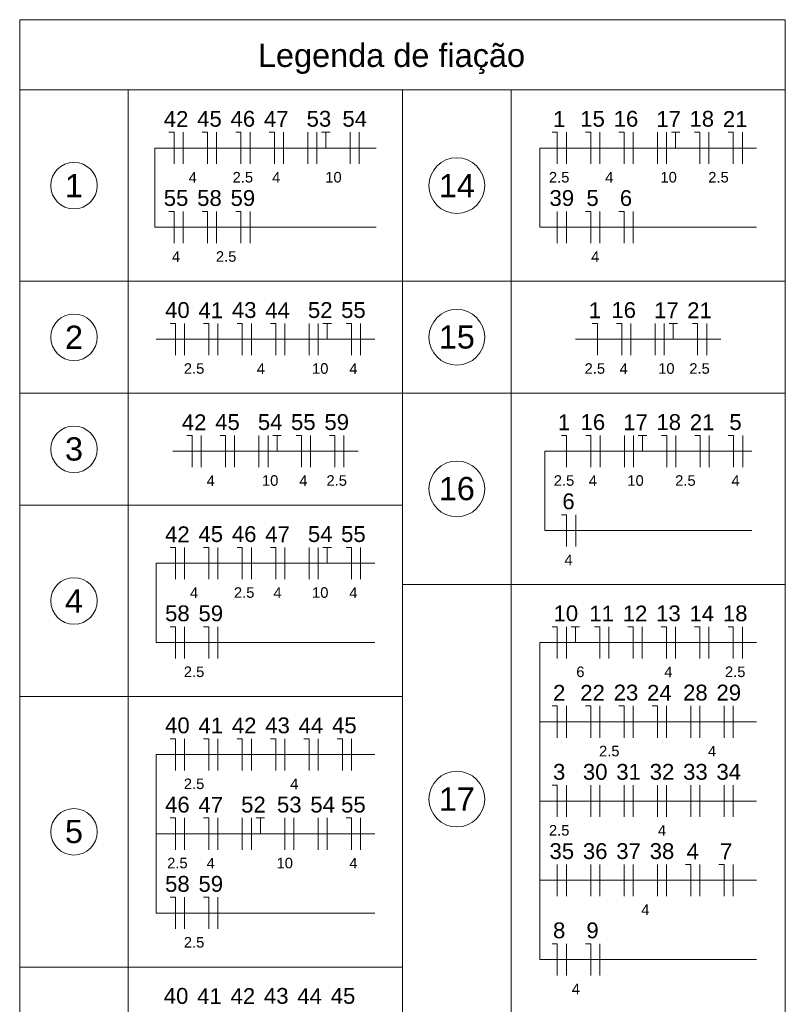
# Model space of a CAD drawing. Header units: millimetres. Extents: x -8 to 220, y -114 to 51.
# Tile 19 of 82: x -7.58 to -0.34, y 37.2 to 46.52. Entities that reach past the tile are written whole.
import ezdxf

# ---------------------------------------------------------------- set-up
doc = ezdxf.new("R2010")
doc.units = ezdxf.units.MM
doc.header["$MEASUREMENT"] = 0
for name, color, linetype, lineweight in [('DI-Tabelas', 7, 'Continuous', 5), ('EL-Fios (Fase 1)', 7, 'Continuous', 5), ('EL-Fios (Fase 2)', 7, 'Continuous', 5), ('EL-Fios (Fase 3)', 7, 'Continuous', 5), ('EL-Fios (Neutro)', 7, 'Continuous', 5), ('EL-Fios (Terra)', 7, 'Continuous', 5), ('EL-Textos fios', 7, 'Continuous', 5)]:
    doc.layers.add(name, color=color, linetype=linetype, lineweight=lineweight)
doc.styles.add('Arial', font='arial.ttf')

msp = doc.modelspace()

# ---------------------------------------------------------------- linework, layer by layer
at = {"layer": 'DI-Tabelas'}
for p, q in [((-7.5833, 45.854), (-7.5833, 46.5192)), ((-7.5833, 46.5192), (-0.3363, 46.5192)), ((-0.3363, 45.854), (-0.3363, 46.5192)), ((-0.3363, 45.854), (-7.5833, 45.854)), ((-7.5833, 44.044), (-7.5833, 45.854)), ((-7.5833, 45.854), (-6.5553, 45.854)), ((-6.5553, 45.854), (-6.5553, 44.044)), ((-6.5553, 45.854), (-0.3363, 45.854)), ((-3.9598, 45.854), (-3.9598, 44.044)), ((-3.9598, 44.044), (-3.9598, 45.854)), ((-2.9318, 45.854), (-2.9318, 44.044)), ((-0.3363, 45.854), (-0.3363, 44.044)), ((-6.5553, 44.044), (-7.5833, 44.044)), ((-7.5833, 42.984), (-7.5833, 44.044)), ((-3.9598, 44.044), (-6.5553, 44.044)), ((-6.5553, 44.044), (-6.5553, 42.984)), ((-3.9598, 44.044), (-3.9598, 42.984)), ((-2.9318, 44.044), (-3.9598, 44.044)), ((-3.9598, 42.984), (-3.9598, 44.044)), ((-0.3363, 44.044), (-2.9318, 44.044)), ((-2.9318, 44.044), (-2.9318, 42.984)), ((-0.3363, 44.044), (-0.3363, 42.984)), ((-6.5553, 42.984), (-7.5833, 42.984)), ((-7.5833, 41.924), (-7.5833, 42.984)), ((-3.9598, 42.984), (-6.5553, 42.984)), ((-6.5553, 42.984), (-6.5553, 41.924)), ((-3.9598, 42.984), (-3.9598, 41.924)), ((-2.9318, 42.984), (-3.9598, 42.984)), ((-3.9598, 41.174), (-3.9598, 42.984)), ((-0.3363, 42.984), (-2.9318, 42.984)), ((-2.9318, 42.984), (-2.9318, 41.174)), ((-0.3363, 42.984), (-0.3363, 41.174)), ((-6.5553, 41.924), (-7.5833, 41.924)), ((-7.5833, 40.114), (-7.5833, 41.924)), ((-3.9598, 41.924), (-6.5553, 41.924)), ((-6.5553, 41.924), (-6.5553, 40.114)), ((-3.9598, 41.924), (-3.9598, 40.114)), ((-2.9318, 41.174), (-3.9598, 41.174)), ((-3.9598, 37.114), (-3.9598, 41.174)), ((-0.3363, 41.174), (-2.9318, 41.174)), ((-2.9318, 41.174), (-2.9318, 37.114)), ((-0.3363, 41.174), (-0.3363, 37.114)), ((-6.5553, 40.114), (-7.5833, 40.114)), ((-7.5833, 37.554), (-7.5833, 40.114)), ((-3.9598, 40.114), (-6.5553, 40.114)), ((-6.5553, 40.114), (-6.5553, 37.554)), ((-3.9598, 40.114), (-3.9598, 37.554)), ((-6.5553, 37.554), (-7.5833, 37.554)), ((-7.5833, 34.994), (-7.5833, 37.554)), ((-3.9598, 37.554), (-6.5553, 37.554)), ((-6.5553, 37.554), (-6.5553, 34.994)), ((-3.9598, 37.554), (-3.9598, 34.994))]:
    msp.add_line(p, q, dxfattribs=at)
at = {"layer": 'DI-Tabelas', "color": 7}
for centre, radius in [((-3.4458, 44.949), 0.264), ((-7.0693, 44.949), 0.22), ((-7.0693, 43.514), 0.22), ((-3.4458, 43.514), 0.264), ((-7.0693, 42.454), 0.22), ((-3.4458, 42.079), 0.264), ((-7.0693, 41.019), 0.22), ((-3.4458, 39.144), 0.264), ((-7.0693, 38.834), 0.22)]:
    msp.add_circle(centre, radius, dxfattribs=at)
at = {"layer": 'EL-Fios (Fase 1)', "color": 7}
for p, q in [((-6.0352, 45.155), (-6.0352, 45.455)), ((-5.7191, 45.155), (-5.7191, 45.455)), ((-5.4031, 45.155), (-5.4031, 45.455)), ((-5.087, 45.155), (-5.087, 45.455)), ((-2.4089, 45.155), (-2.4089, 45.455)), ((-2.0928, 45.155), (-2.0928, 45.455)), ((-1.0589, 45.155), (-1.0589, 45.455)), ((-0.7428, 45.155), (-0.7428, 45.455)), ((-6.0352, 44.405), (-6.0352, 44.705)), ((-5.7191, 44.405), (-5.7191, 44.705)), ((-5.4031, 44.405), (-5.4031, 44.705)), ((-2.4946, 44.405), (-2.4946, 44.705)), ((-2.0928, 44.405), (-2.0928, 44.705)), ((-6.0227, 43.345), (-6.0227, 43.645)), ((-5.7066, 43.345), (-5.7066, 43.645)), ((-5.3906, 43.345), (-5.3906, 43.645)), ((-5.0745, 43.345), (-5.0745, 43.645)), ((-4.3566, 43.345), (-4.3566, 43.645)), ((-1.0803, 43.345), (-1.0803, 43.645)), ((-5.8647, 42.285), (-5.8647, 42.585)), ((-5.5486, 42.285), (-5.5486, 42.585)), ((-4.8307, 42.285), (-4.8307, 42.585)), ((-4.5147, 42.285), (-4.5147, 42.585)), ((-1.3721, 42.285), (-1.3721, 42.585)), ((-1.056, 42.285), (-1.056, 42.585)), ((-0.7399, 42.285), (-0.7399, 42.585)), ((-6.0227, 41.225), (-6.0227, 41.525)), ((-5.7066, 41.225), (-5.7066, 41.525)), ((-5.3906, 41.225), (-5.3906, 41.525)), ((-5.0745, 41.225), (-5.0745, 41.525)), ((-4.3566, 41.225), (-4.3566, 41.525)), ((-6.0227, 40.475), (-6.0227, 40.775)), ((-5.7066, 40.475), (-5.7066, 40.775)), ((-1.375, 40.475), (-1.375, 40.775)), ((-1.0589, 40.475), (-1.0589, 40.775)), ((-0.7428, 40.475), (-0.7428, 40.775)), ((-1.7768, 39.725), (-1.7768, 40.025)), ((-1.4607, 39.725), (-1.4607, 40.025)), ((-0.9143, 39.725), (-0.9143, 40.025)), ((-6.0227, 39.415), (-6.0227, 39.715)), ((-5.7066, 39.415), (-5.7066, 39.715)), ((-5.3906, 39.415), (-5.3906, 39.715)), ((-5.0745, 39.415), (-5.0745, 39.715)), ((-4.7584, 39.415), (-4.7584, 39.715)), ((-4.4423, 39.415), (-4.4423, 39.715)), ((-2.4089, 38.975), (-2.4089, 39.275)), ((-2.1786, 38.975), (-2.1786, 39.275)), ((-1.8625, 38.975), (-1.8625, 39.275)), ((-1.5464, 38.975), (-1.5464, 39.275)), ((-1.2303, 38.975), (-1.2303, 39.275)), ((-6.0227, 38.665), (-6.0227, 38.965)), ((-5.7066, 38.665), (-5.7066, 38.965)), ((-4.3566, 38.665), (-4.3566, 38.965)), ((-2.4946, 38.225), (-2.4946, 38.525)), ((-1.8625, 38.225), (-1.8625, 38.525)), ((-1.5464, 38.225), (-1.5464, 38.525)), ((-1.1446, 38.225), (-1.1446, 38.525)), ((-0.8286, 38.225), (-0.8286, 38.525)), ((-6.0227, 37.915), (-6.0227, 38.215)), ((-5.7066, 37.915), (-5.7066, 38.215)), ((-2.4089, 37.475), (-2.4089, 37.775))]:
    msp.add_line(p, q, dxfattribs=at)
at = {"layer": 'EL-Fios (Fase 2)', "color": 7}
for p, q in [((-4.8566, 45.155), (-4.8566, 45.455)), ((-4.4548, 45.155), (-4.4548, 45.455)), ((-1.5464, 45.155), (-1.5464, 45.455)), ((-2.4089, 44.405), (-2.4089, 44.705)), ((-4.8441, 43.345), (-4.8441, 43.645)), ((-1.5678, 43.345), (-1.5678, 43.645)), ((-5.3182, 42.285), (-5.3182, 42.585)), ((-1.8596, 42.285), (-1.8596, 42.585)), ((-4.8441, 41.225), (-4.8441, 41.525)), ((-2.4089, 40.475), (-2.4089, 40.775)), ((-2.0071, 40.475), (-2.0071, 40.775)), ((-2.4089, 39.725), (-2.4089, 40.025)), ((-1.2303, 39.725), (-1.2303, 40.025)), ((-0.8286, 39.725), (-0.8286, 40.025)), ((-2.0928, 38.975), (-2.0928, 39.275)), ((-1.7768, 38.975), (-1.7768, 39.275)), ((-1.4607, 38.975), (-1.4607, 39.275)), ((-0.9143, 38.975), (-0.9143, 39.275)), ((-5.4763, 38.665), (-5.4763, 38.965)), ((-5.0745, 38.665), (-5.0745, 38.965)), ((-4.7584, 38.665), (-4.7584, 38.965)), ((-2.1786, 38.225), (-2.1786, 38.525)), ((-1.4607, 38.225), (-1.4607, 38.525))]:
    msp.add_line(p, q, dxfattribs=at)
at = {"layer": 'EL-Fios (Fase 3)', "color": 7}
for p, q in [((-4.7709, 45.155), (-4.7709, 45.455)), ((-4.3691, 45.155), (-4.3691, 45.455)), ((-1.7768, 45.155), (-1.7768, 45.455)), ((-1.4607, 45.155), (-1.4607, 45.455)), ((-1.7768, 44.405), (-1.7768, 44.705)), ((-4.7584, 43.345), (-4.7584, 43.645)), ((-1.7982, 43.345), (-1.7982, 43.645)), ((-1.4821, 43.345), (-1.4821, 43.645)), ((-5.2325, 42.285), (-5.2325, 42.585)), ((-2.0899, 42.285), (-2.0899, 42.585)), ((-1.7739, 42.285), (-1.7739, 42.585)), ((-2.3203, 41.535), (-2.3203, 41.835)), ((-4.7584, 41.225), (-4.7584, 41.525)), ((-1.6911, 40.475), (-1.6911, 40.775)), ((-2.0928, 39.725), (-2.0928, 40.025)), ((-1.1446, 39.725), (-1.1446, 40.025)), ((-1.1446, 38.975), (-1.1446, 39.275)), ((-0.8286, 38.975), (-0.8286, 39.275)), ((-5.3906, 38.665), (-5.3906, 38.965)), ((-4.9888, 38.665), (-4.9888, 38.965)), ((-4.6727, 38.665), (-4.6727, 38.965)), ((-2.4089, 38.225), (-2.4089, 38.525)), ((-2.0928, 38.225), (-2.0928, 38.525)), ((-1.7768, 38.225), (-1.7768, 38.525)), ((-2.0928, 37.475), (-2.0928, 37.775))]:
    msp.add_line(p, q, dxfattribs=at)
at = {"layer": 'EL-Fios (Neutro)', "color": 7}
for p, q in [((-6.1709, 45.455), (-6.1209, 45.455)), ((-6.1209, 45.155), (-6.1209, 45.455)), ((-5.8548, 45.455), (-5.8048, 45.455)), ((-5.8048, 45.155), (-5.8048, 45.455)), ((-5.5388, 45.455), (-5.4888, 45.455)), ((-5.4888, 45.155), (-5.4888, 45.455)), ((-5.2227, 45.455), (-5.1727, 45.455)), ((-5.1727, 45.155), (-5.1727, 45.455)), ((-2.5446, 45.455), (-2.4946, 45.455)), ((-2.4946, 45.155), (-2.4946, 45.455)), ((-2.2286, 45.455), (-2.1786, 45.455)), ((-2.1786, 45.155), (-2.1786, 45.455)), ((-1.9125, 45.455), (-1.8625, 45.455)), ((-1.8625, 45.155), (-1.8625, 45.455)), ((-1.1946, 45.455), (-1.1446, 45.455)), ((-1.1446, 45.155), (-1.1446, 45.455)), ((-0.8786, 45.455), (-0.8286, 45.455)), ((-0.8286, 45.155), (-0.8286, 45.455)), ((-6.1709, 44.705), (-6.1209, 44.705)), ((-6.1209, 44.405), (-6.1209, 44.705)), ((-5.8548, 44.705), (-5.8048, 44.705)), ((-5.8048, 44.405), (-5.8048, 44.705)), ((-5.5388, 44.705), (-5.4888, 44.705)), ((-5.4888, 44.405), (-5.4888, 44.705)), ((-2.2286, 44.705), (-2.1786, 44.705)), ((-2.1786, 44.405), (-2.1786, 44.705)), ((-1.9125, 44.705), (-1.8625, 44.705)), ((-1.8625, 44.405), (-1.8625, 44.705)), ((-6.1584, 43.645), (-6.1084, 43.645)), ((-6.1084, 43.345), (-6.1084, 43.645)), ((-5.8423, 43.645), (-5.7923, 43.645)), ((-5.7923, 43.345), (-5.7923, 43.645)), ((-5.5263, 43.645), (-5.4763, 43.645)), ((-5.4763, 43.345), (-5.4763, 43.645)), ((-5.2102, 43.645), (-5.1602, 43.645)), ((-5.1602, 43.345), (-5.1602, 43.645)), ((-4.4923, 43.645), (-4.4423, 43.645)), ((-4.4423, 43.345), (-4.4423, 43.645)), ((-2.1643, 43.645), (-2.1143, 43.645)), ((-2.1143, 43.345), (-2.1143, 43.645)), ((-1.9339, 43.645), (-1.8839, 43.645)), ((-1.8839, 43.345), (-1.8839, 43.645)), ((-1.2161, 43.645), (-1.1661, 43.645)), ((-1.1661, 43.345), (-1.1661, 43.645)), ((-6.0004, 42.585), (-5.9504, 42.585)), ((-5.9504, 42.285), (-5.9504, 42.585)), ((-5.6843, 42.585), (-5.6343, 42.585)), ((-5.6343, 42.285), (-5.6343, 42.585)), ((-4.9664, 42.585), (-4.9164, 42.585)), ((-4.9164, 42.285), (-4.9164, 42.585)), ((-4.6504, 42.585), (-4.6004, 42.585)), ((-4.6004, 42.285), (-4.6004, 42.585)), ((-2.456, 42.585), (-2.406, 42.585)), ((-2.406, 42.285), (-2.406, 42.585)), ((-2.2257, 42.585), (-2.1757, 42.585)), ((-2.1757, 42.285), (-2.1757, 42.585)), ((-1.5078, 42.585), (-1.4578, 42.585)), ((-1.4578, 42.285), (-1.4578, 42.585)), ((-1.1917, 42.585), (-1.1417, 42.585)), ((-1.1417, 42.285), (-1.1417, 42.585)), ((-0.8757, 42.585), (-0.8257, 42.585)), ((-0.8257, 42.285), (-0.8257, 42.585)), ((-2.456, 41.835), (-2.406, 41.835)), ((-2.406, 41.535), (-2.406, 41.835)), ((-6.1584, 41.525), (-6.1084, 41.525)), ((-6.1084, 41.225), (-6.1084, 41.525)), ((-5.8423, 41.525), (-5.7923, 41.525)), ((-5.7923, 41.225), (-5.7923, 41.525)), ((-5.5263, 41.525), (-5.4763, 41.525)), ((-5.4763, 41.225), (-5.4763, 41.525)), ((-5.2102, 41.525), (-5.1602, 41.525)), ((-5.1602, 41.225), (-5.1602, 41.525)), ((-4.4923, 41.525), (-4.4423, 41.525)), ((-4.4423, 41.225), (-4.4423, 41.525)), ((-6.1584, 40.775), (-6.1084, 40.775)), ((-6.1084, 40.475), (-6.1084, 40.775)), ((-5.8423, 40.775), (-5.7923, 40.775)), ((-5.7923, 40.475), (-5.7923, 40.775)), ((-2.5446, 40.775), (-2.4946, 40.775)), ((-2.4946, 40.475), (-2.4946, 40.775)), ((-2.1428, 40.775), (-2.0928, 40.775)), ((-2.0928, 40.475), (-2.0928, 40.775)), ((-1.8268, 40.775), (-1.7768, 40.775)), ((-1.7768, 40.475), (-1.7768, 40.775)), ((-1.5107, 40.775), (-1.4607, 40.775)), ((-1.4607, 40.475), (-1.4607, 40.775)), ((-1.1946, 40.775), (-1.1446, 40.775)), ((-1.1446, 40.475), (-1.1446, 40.775)), ((-0.8786, 40.775), (-0.8286, 40.775)), ((-0.8286, 40.475), (-0.8286, 40.775)), ((-2.5446, 40.025), (-2.4946, 40.025)), ((-2.4946, 39.725), (-2.4946, 40.025)), ((-2.2286, 40.025), (-2.1786, 40.025)), ((-2.1786, 39.725), (-2.1786, 40.025)), ((-1.9125, 40.025), (-1.8625, 40.025)), ((-1.8625, 39.725), (-1.8625, 40.025)), ((-1.5964, 40.025), (-1.5464, 40.025)), ((-1.5464, 39.725), (-1.5464, 40.025)), ((-6.1584, 39.715), (-6.1084, 39.715)), ((-6.1084, 39.415), (-6.1084, 39.715)), ((-5.8423, 39.715), (-5.7923, 39.715)), ((-5.7923, 39.415), (-5.7923, 39.715)), ((-5.5263, 39.715), (-5.4763, 39.715)), ((-5.4763, 39.415), (-5.4763, 39.715)), ((-5.2102, 39.715), (-5.1602, 39.715)), ((-5.1602, 39.415), (-5.1602, 39.715)), ((-4.8941, 39.715), (-4.8441, 39.715)), ((-4.8441, 39.415), (-4.8441, 39.715)), ((-4.5781, 39.715), (-4.5281, 39.715)), ((-4.5281, 39.415), (-4.5281, 39.715)), ((-2.5446, 39.275), (-2.4946, 39.275)), ((-2.4946, 38.975), (-2.4946, 39.275)), ((-6.1584, 38.965), (-6.1084, 38.965)), ((-6.1084, 38.665), (-6.1084, 38.965)), ((-5.8423, 38.965), (-5.7923, 38.965)), ((-5.7923, 38.665), (-5.7923, 38.965)), ((-4.4923, 38.965), (-4.4423, 38.965)), ((-4.4423, 38.665), (-4.4423, 38.965)), ((-1.2803, 38.525), (-1.2303, 38.525)), ((-1.2303, 38.225), (-1.2303, 38.525)), ((-0.9643, 38.525), (-0.9143, 38.525)), ((-0.9143, 38.225), (-0.9143, 38.525)), ((-6.1584, 38.215), (-6.1084, 38.215)), ((-6.1084, 37.915), (-6.1084, 38.215)), ((-5.8423, 38.215), (-5.7923, 38.215)), ((-5.7923, 37.915), (-5.7923, 38.215)), ((-2.5446, 37.775), (-2.4946, 37.775)), ((-2.4946, 37.475), (-2.4946, 37.775)), ((-2.2286, 37.775), (-2.1786, 37.775)), ((-2.1786, 37.475), (-2.1786, 37.775))]:
    msp.add_line(p, q, dxfattribs=at)
at = {"layer": 'EL-Fios (Terra)', "color": 7}
for points in [[(-4.6852, 45.305), (-4.6852, 45.455), (-4.7252, 45.455), (-4.6452, 45.455)], [(-1.375, 45.305), (-1.375, 45.455), (-1.415, 45.455), (-1.335, 45.455)], [(-4.6727, 43.495), (-4.6727, 43.645), (-4.7127, 43.645), (-4.6327, 43.645)], [(-1.3964, 43.495), (-1.3964, 43.645), (-1.4364, 43.645), (-1.3564, 43.645)], [(-5.1468, 42.435), (-5.1468, 42.585), (-5.1868, 42.585), (-5.1068, 42.585)], [(-1.6882, 42.435), (-1.6882, 42.585), (-1.7282, 42.585), (-1.6482, 42.585)], [(-4.6727, 41.375), (-4.6727, 41.525), (-4.7127, 41.525), (-4.6327, 41.525)], [(-2.3232, 40.625), (-2.3232, 40.775), (-2.3632, 40.775), (-2.2832, 40.775)], [(-5.3048, 38.815), (-5.3048, 38.965), (-5.3448, 38.965), (-5.2648, 38.965)]]:
    msp.add_lwpolyline(points, dxfattribs=at)
at = {"layer": 'EL-Textos fios', "color": 7}
for p, q in [((-6.3053, 45.305), (-4.2098, 45.305)), ((-6.3053, 45.305), (-6.3053, 44.555)), ((-2.6595, 45.305), (-0.6085, 45.305)), ((-2.6595, 45.305), (-2.6595, 44.555)), ((-6.3053, 44.555), (-4.2098, 44.555)), ((-2.6595, 44.555), (-0.6085, 44.555)), ((-6.2928, 43.495), (-4.2223, 43.495)), ((-2.322, 43.495), (-0.946, 43.495)), ((-6.1347, 42.435), (-4.3803, 42.435)), ((-2.6138, 42.435), (-0.6542, 42.435)), ((-2.6138, 42.435), (-2.6138, 41.685)), ((-2.6138, 41.685), (-0.6542, 41.685)), ((-6.2928, 41.375), (-4.2223, 41.375)), ((-6.2928, 41.375), (-6.2928, 40.625)), ((-6.2928, 40.625), (-4.2223, 40.625)), ((-2.6595, 40.625), (-0.6085, 40.625)), ((-2.6595, 40.625), (-2.6595, 37.625)), ((-2.6595, 39.875), (-0.6085, 39.875)), ((-6.2928, 39.565), (-4.2223, 39.565)), ((-6.2928, 39.565), (-6.2928, 38.065)), ((-2.6595, 39.125), (-0.6085, 39.125)), ((-6.2928, 38.815), (-4.2223, 38.815)), ((-2.6595, 38.375), (-0.6085, 38.375)), ((-6.2928, 38.065), (-4.2223, 38.065)), ((-2.6595, 37.625), (-0.6085, 37.625))]:
    msp.add_line(p, q, dxfattribs=at)

# ---------------------------------------------------------------- texts
at = {"layer": 'DI-Tabelas', "insert": (-4.0641, 46.004), "char_height": 0.22, "width": 5.056982, "attachment_point": 8, "line_spacing_factor": 0.6, "style": 'Arial'}
msp.add_mtext('Legenda de fiação', dxfattribs=at)
at = {"layer": 'DI-Tabelas', "color": 7, "char_height": 0.22, "attachment_point": 8, "line_spacing_factor": 0.6, "style": 'Arial'}
for s, insert, width in [('1', (-7.0693, 44.839), 0.341738), ('14', (-3.4458, 44.839), 0.683476), ('2', (-7.0693, 43.404), 0.341738), ('15', (-3.4458, 43.404), 0.683476), ('3', (-7.0693, 42.344), 0.341738), ('16', (-3.4458, 41.969), 0.683476), ('4', (-7.0693, 40.909), 0.341738), ('17', (-3.4458, 39.034), 0.683476), ('5', (-7.0693, 38.724), 0.341738)]:
    msp.add_mtext(s, dxfattribs=dict(at, insert=insert, width=width))
at = {"layer": 'EL-Textos fios', "color": 7, "attachment_point": 8, "line_spacing_factor": 0.6, "style": 'Arial'}
for s, insert, char_height, width in [('42', (-6.1031, 45.5045), 0.15, 0.466006), ('45', (-5.787, 45.5045), 0.15, 0.466006), ('46', (-5.4709, 45.5045), 0.15, 0.466006), ('47', (-5.1548, 45.5045), 0.15, 0.466006), ('53', (-4.7509, 45.5045), 0.15, 0.466006), ('54', (-4.412, 45.5045), 0.15, 0.466006), ('1', (-2.4768, 45.5045), 0.15, 0.233003), ('15', (-2.1607, 45.5045), 0.15, 0.466006), ('16', (-1.8446, 45.5045), 0.15, 0.466006), ('17', (-1.4407, 45.5045), 0.15, 0.466006), ('18', (-1.1268, 45.5045), 0.15, 0.466006), ('21', (-0.8107, 45.5045), 0.15, 0.466006), ('4', (-5.945, 44.977), 0.1, 0.155335), ('2.5', (-5.4709, 44.977), 0.1, 0.388262), ('4', (-5.1548, 44.977), 0.1, 0.155335), ('10', (-4.6129, 44.977), 0.1, 0.310671), ('2.5', (-2.4768, 44.977), 0.1, 0.388262), ('4', (-2.0027, 44.977), 0.1, 0.155335), ('10', (-1.4407, 44.977), 0.1, 0.310671), ('2.5', (-0.9687, 44.977), 0.1, 0.388262), ('55', (-6.1031, 44.7545), 0.15, 0.466006), ('58', (-5.787, 44.7545), 0.15, 0.466006), ('59', (-5.4709, 44.7545), 0.15, 0.466006), ('39', (-2.4518, 44.7545), 0.15, 0.466006), ('5', (-2.1607, 44.7545), 0.15, 0.233003), ('6', (-1.8446, 44.7545), 0.15, 0.233003), ('4', (-6.1031, 44.227), 0.1, 0.155335), ('2.5', (-5.6289, 44.227), 0.1, 0.388262), ('4', (-2.1357, 44.227), 0.1, 0.155335), ('40', (-6.0906, 43.6945), 0.15, 0.466006), ('41', (-5.7745, 43.6945), 0.15, 0.466006), ('43', (-5.4584, 43.6945), 0.15, 0.466006), ('44', (-5.1423, 43.6945), 0.15, 0.466006), ('52', (-4.7384, 43.6945), 0.15, 0.466006), ('55', (-4.4245, 43.6945), 0.15, 0.466006), ('1', (-2.1393, 43.6945), 0.15, 0.233003), ('16', (-1.8661, 43.6945), 0.15, 0.466006), ('17', (-1.4621, 43.6945), 0.15, 0.466006), ('21', (-1.1482, 43.6945), 0.15, 0.466006), ('2.5', (-5.9325, 43.167), 0.1, 0.388262), ('4', (-5.3004, 43.167), 0.1, 0.155335), ('10', (-4.7384, 43.167), 0.1, 0.310671), ('4', (-4.4245, 43.167), 0.1, 0.155335), ('2.5', (-2.1393, 43.167), 0.1, 0.388262), ('4', (-1.8661, 43.167), 0.1, 0.155335), ('10', (-1.4621, 43.167), 0.1, 0.310671), ('2.5', (-1.1482, 43.167), 0.1, 0.388262), ('42', (-5.9325, 42.6345), 0.15, 0.466006), ('45', (-5.6164, 42.6345), 0.15, 0.466006), ('54', (-5.2125, 42.6345), 0.15, 0.466006), ('55', (-4.8986, 42.6345), 0.15, 0.466006), ('59', (-4.5825, 42.6345), 0.15, 0.466006), ('1', (-2.431, 42.6345), 0.15, 0.233003), ('16', (-2.1578, 42.6345), 0.15, 0.466006), ('17', (-1.7539, 42.6345), 0.15, 0.466006), ('18', (-1.4399, 42.6345), 0.15, 0.466006), ('21', (-1.1239, 42.6345), 0.15, 0.466006), ('5', (-0.8078, 42.6345), 0.15, 0.233003), ('4', (-5.7745, 42.107), 0.1, 0.155335), ('10', (-5.2125, 42.107), 0.1, 0.310671), ('4', (-4.8986, 42.107), 0.1, 0.155335), ('2.5', (-4.5825, 42.107), 0.1, 0.388262), ('2.5', (-2.431, 42.107), 0.1, 0.388262), ('4', (-2.1578, 42.107), 0.1, 0.155335), ('10', (-1.7539, 42.107), 0.1, 0.310671), ('2.5', (-1.2819, 42.107), 0.1, 0.388262), ('4', (-0.8078, 42.107), 0.1, 0.155335), ('6', (-2.3882, 41.8845), 0.15, 0.233003), ('42', (-6.0906, 41.5745), 0.15, 0.466006), ('45', (-5.7745, 41.5745), 0.15, 0.466006), ('46', (-5.4584, 41.5745), 0.15, 0.466006), ('47', (-5.1423, 41.5745), 0.15, 0.466006), ('54', (-4.7384, 41.5745), 0.15, 0.466006), ('55', (-4.4245, 41.5745), 0.15, 0.466006), ('4', (-2.3882, 41.357), 0.1, 0.155335), ('4', (-5.9325, 41.047), 0.1, 0.155335), ('2.5', (-5.4584, 41.047), 0.1, 0.388262), ('4', (-5.1423, 41.047), 0.1, 0.155335), ('10', (-4.7384, 41.047), 0.1, 0.310671), ('4', (-4.4245, 41.047), 0.1, 0.155335), ('58', (-6.0906, 40.8245), 0.15, 0.466006), ('59', (-5.7745, 40.8245), 0.15, 0.466006), ('10', (-2.4139, 40.8245), 0.15, 0.466006), ('11', (-2.075, 40.8245), 0.15, 0.466006), ('12', (-1.7589, 40.8245), 0.15, 0.466006), ('13', (-1.4428, 40.8245), 0.15, 0.466006), ('14', (-1.1268, 40.8245), 0.15, 0.466006), ('18', (-0.8107, 40.8245), 0.15, 0.466006), ('2.5', (-5.9325, 40.297), 0.1, 0.388262), ('6', (-2.2759, 40.297), 0.1, 0.155335), ('4', (-1.4428, 40.297), 0.1, 0.155335), ('2.5', (-0.8107, 40.297), 0.1, 0.388262), ('2', (-2.4768, 40.0745), 0.15, 0.233003), ('22', (-2.1607, 40.0745), 0.15, 0.466006), ('23', (-1.8446, 40.0745), 0.15, 0.466006), ('24', (-1.5286, 40.0745), 0.15, 0.466006), ('28', (-1.1875, 40.0745), 0.15, 0.466006), ('29', (-0.8714, 40.0745), 0.15, 0.466006), ('40', (-6.0906, 39.7645), 0.15, 0.466006), ('41', (-5.7745, 39.7645), 0.15, 0.466006), ('42', (-5.4584, 39.7645), 0.15, 0.466006), ('43', (-5.1423, 39.7645), 0.15, 0.466006), ('44', (-4.8263, 39.7645), 0.15, 0.466006), ('45', (-4.5102, 39.7645), 0.15, 0.466006), ('2.5', (-2.0027, 39.547), 0.1, 0.388262), ('4', (-1.0294, 39.547), 0.1, 0.155335), ('3', (-2.4768, 39.3245), 0.15, 0.233003), ('30', (-2.1357, 39.3245), 0.15, 0.466006), ('31', (-1.8196, 39.3245), 0.15, 0.466006), ('32', (-1.5036, 39.3245), 0.15, 0.466006), ('33', (-1.1875, 39.3245), 0.15, 0.466006), ('34', (-0.8714, 39.3245), 0.15, 0.466006), ('2.5', (-5.9325, 39.237), 0.1, 0.388262), ('4', (-4.9843, 39.237), 0.1, 0.155335), ('46', (-6.0906, 39.0145), 0.15, 0.466006), ('47', (-5.7745, 39.0145), 0.15, 0.466006), ('52', (-5.3706, 39.0145), 0.15, 0.466006), ('53', (-5.0316, 39.0145), 0.15, 0.466006), ('54', (-4.7156, 39.0145), 0.15, 0.466006), ('55', (-4.4245, 39.0145), 0.15, 0.466006), ('2.5', (-2.4768, 38.797), 0.1, 0.388262), ('4', (-1.5036, 38.797), 0.1, 0.155335), ('35', (-2.4518, 38.5745), 0.15, 0.466006), ('36', (-2.1357, 38.5745), 0.15, 0.466006), ('37', (-1.8196, 38.5745), 0.15, 0.466006), ('38', (-1.5036, 38.5745), 0.15, 0.466006), ('4', (-1.2125, 38.5745), 0.15, 0.233003), ('7', (-0.8964, 38.5745), 0.15, 0.233003), ('2.5', (-6.0906, 38.487), 0.1, 0.388262), ('4', (-5.7745, 38.487), 0.1, 0.155335), ('10', (-5.0745, 38.487), 0.1, 0.310671), ('4', (-4.4245, 38.487), 0.1, 0.155335), ('58', (-6.0906, 38.2645), 0.15, 0.466006), ('59', (-5.7745, 38.2645), 0.15, 0.466006), ('4', (-1.6616, 38.047), 0.1, 0.155335), ('8', (-2.4768, 37.8245), 0.15, 0.233003), ('9', (-2.1607, 37.8245), 0.15, 0.233003), ('2.5', (-5.9325, 37.737), 0.1, 0.388262), ('40', (-6.1031, 37.2045), 0.15, 0.466006), ('41', (-5.787, 37.2045), 0.15, 0.466006), ('42', (-5.4709, 37.2045), 0.15, 0.466006), ('43', (-5.1548, 37.2045), 0.15, 0.466006), ('44', (-4.8388, 37.2045), 0.15, 0.466006), ('45', (-4.5227, 37.2045), 0.15, 0.466006), ('4', (-2.3187, 37.297), 0.1, 0.155335)]:
    msp.add_mtext(s, dxfattribs=dict(at, insert=insert, char_height=char_height, width=width))

doc.saveas('drawing.dxf')
